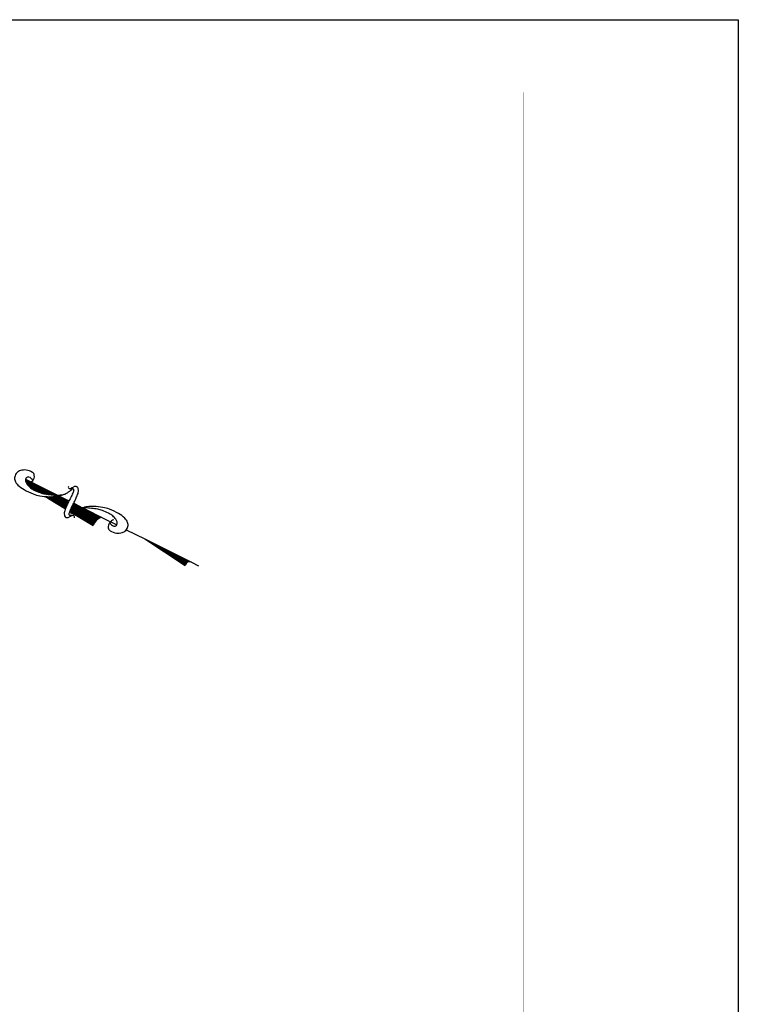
# Model space of a CAD drawing. Extents: x 897 to 14869, y 106 to 10334.
# Tile 9 of 9: x 11373 to 14869, y 5542 to 10334. Entities that reach past the tile are written whole.
import ezdxf

# ---------------------------------------------------------------- set-up
doc = ezdxf.new("R2010")
doc.units = 0
doc.header["$LTSCALE"] = 500
doc.header["$MEASUREMENT"] = 0
doc.layers.get('0').update_dxf_attribs({"linetype": 'CONTINUOUS'})
doc.layers.add('GENERAL-LABELS', color=7, linetype='CONTINUOUS')
doc.layers.add('SIGNATURE', color=7, linetype='CONTINUOUS')

# ---------------------------------------------------------------- blocks, each defined once
blk = doc.blocks.new('*X1')
for p, q in [((3076.61, 780.5), (3078.15, 780.5)), ((3076.62, 780.38), (3079.78, 780.38)), ((3076.62, 780.25), (3081.41, 780.25)), ((3076.63, 780.12), (3082.51, 780.12)), ((3076.63, 780), (3082.18, 780)), ((3076.64, 779.87), (3081.86, 779.87)), ((3076.64, 779.75), (3081.54, 779.75)), ((3076.65, 779.62), (3081.32, 779.62)), ((3076.65, 779.5), (3081.12, 779.5)), ((3076.66, 779.38), (3080.91, 779.38)), ((3076.66, 779.25), (3080.7, 779.25)), ((3076.67, 779.12), (3080.49, 779.12)), ((3076.67, 779), (3080.28, 779)), ((3076.68, 778.88), (3080.11, 778.88)), ((3076.68, 778.75), (3079.95, 778.75)), ((3076.69, 778.62), (3079.78, 778.62)), ((3076.69, 778.5), (3079.62, 778.5))]:
    blk.add_line(p, q)
blk = doc.blocks.new('*X2')
for p, q in [((3081.53, 779.12), (3088.28, 779.12)), ((3081.87, 779.25), (3088.06, 779.25)), ((3082.21, 779.38), (3087.85, 779.38)), ((3082.58, 779.5), (3087.64, 779.5)), ((3083.06, 779.62), (3087.25, 779.62)), ((3083.71, 779.75), (3086.79, 779.75)), ((3084.78, 779.88), (3085.13, 779.88)), ((3080.02, 778.5), (3088.76, 778.5)), ((3080.3, 778.62), (3088.68, 778.62)), ((3080.58, 778.75), (3088.59, 778.75)), ((3080.86, 778.88), (3088.51, 778.88)), ((3081.19, 779), (3088.42, 779))]:
    blk.add_line(p, q)
blk = doc.blocks.new('*X4')
for p, q in [((3068.15, 779.12), (3075.37, 779.12)), ((3068.23, 779.25), (3075.37, 779.25)), ((3068.3, 779.37), (3075.37, 779.37)), ((3068.37, 779.5), (3075.37, 779.5)), ((3068.41, 779.62), (3075.37, 779.62)), ((3068.45, 779.75), (3075.36, 779.75)), ((3068.49, 779.88), (3075.35, 779.88)), ((3068.51, 780), (3075.35, 780)), ((3068.53, 780.12), (3075.34, 780.12)), ((3068.54, 781.25), (3068.54, 781.25)), ((3068.54, 781.12), (3070.15, 781.12)), ((3068.55, 781), (3071.75, 781)), ((3068.55, 780.88), (3073.36, 780.88)), ((3068.55, 780.25), (3075.33, 780.25)), ((3068.56, 780.75), (3074.97, 780.75)), ((3068.56, 780.62), (3075.3, 780.62)), ((3068.56, 780.5), (3075.31, 780.5)), ((3068.56, 780.38), (3075.32, 780.38)), ((3067.58, 778.5), (3072.76, 778.5)), ((3067.72, 778.62), (3072.95, 778.62)), ((3067.86, 778.75), (3073.15, 778.75)), ((3067.96, 778.88), (3073.34, 778.88)), ((3068.06, 779), (3075.37, 779)), ((3072.97, 778.5), (3075.36, 778.5)), ((3073.11, 778.62), (3075.36, 778.62)), ((3073.24, 778.75), (3075.37, 778.75)), ((3073.38, 778.88), (3075.37, 778.88))]:
    blk.add_line(p, q)
blk = doc.blocks.new('*X5')
for p, q in [((3043.52, 779.12), (3049.75, 779.12)), ((3043.56, 779.25), (3048.68, 779.25)), ((3043.57, 779.75), (3044.39, 779.75)), ((3043.58, 779.38), (3047.61, 779.38)), ((3043.59, 779.62), (3045.46, 779.62)), ((3043.59, 779.5), (3046.54, 779.5)), ((3042.85, 778.5), (3055.11, 778.5)), ((3043.11, 778.62), (3054.04, 778.62)), ((3043.27, 778.75), (3052.96, 778.75)), ((3043.38, 778.88), (3051.89, 778.88)), ((3043.46, 779), (3050.82, 779))]:
    blk.add_line(p, q)

msp = doc.modelspace()

# ---------------------------------------------------------------- linework, layer by layer
at = {"layer": 'GENERAL-LABELS', "color": 7, "linetype": 'Continuous'}
for p, q in [((11401.6, 8098.2), (11612.6, 7992.2)), ((11426, 8055.3), (11441, 8046.3)), ((11494.8, 8013.9), (11512.3, 8003.3)), ((11512.3, 8003.3), (11596, 7953.1)), ((11635.8, 7980.5), (11638.8, 7979)), ((11638.8, 7979), (11678.5, 7959.1)), ((11682.5, 7957.1), (11696.2, 7950.2)), ((11617.2, 7940.2), (11730.5, 7872)), ((11696.2, 7950.2), (11772.4, 7912.1)), ((11772.4, 7912.1), (11844.9, 7875.8)), ((11891.6, 7852.1), (11981.6, 7807.3)), ((11981.6, 7807.3), (12208.3, 7693.8)), ((11981.6, 7807.3), (12178.6, 7678.1)), ((12208.3, 7693.8), (12243.2, 7676.4))]:
    msp.add_line(p, q, dxfattribs=at)
at = {"layer": 'GENERAL-LABELS', "color": 7, "linetype": 'Continuous', "const_width": 1}
for points in [[(2555, 9981), (13826, 9981)], [(13826, 2303), (13826, 9981)]]:
    msp.add_lwpolyline(points, dxfattribs=at)
at = {"layer": 'GENERAL-LABELS', "color": 7, "linetype": 'Continuous'}
for points in [[(11417.8, 8077.9, 0.077736), (11428.1, 8082.6, 0.07962), (11436.3, 8090.1, 0.096266), (11443, 8103, 0.100752), (11444.1, 8116.8, 0.224486), (11435.1, 8131.2, 0.11255), (11404.4, 8142.3, 0.100563), (11377.2, 8140.2, 0.134878), (11359.6, 8129.5, 0.132719), (11348.9, 8109.6, 0.155229), (11350.4, 8090.1, 0.101616), (11364.2, 8069.5, 0.067278), (11393.9, 8047.2, 0.034332), (11438.4, 8026.2, 0.050354), (11470.8, 8017.1, 0.032541), (11514.8, 8012.4, 0.044988), (11546.8, 8014, 0.025546), (11563.9, 8017.3, 0.017117), (11588.9, 8024.3, 0.06565), (11605.3, 8032.1, 0.042468), (11627.5, 8049.1)], [(11436.4, 8090.3, 0.076919), (11433.1, 8097.4, 0.080527), (11427.9, 8102.9, 0.088695), (11417.9, 8108.1, 0.141897), (11410.7, 8108.3, 0.152973), (11404.9, 8104.6, 0.126446), (11401.3, 8097.2, 0.120122), (11401.7, 8087.8, 0.080483), (11407.6, 8075.1, 0.067361), (11422.5, 8058.8, 0.059891), (11443.2, 8045.1, 0.028199), (11472.9, 8032.4, 0.039094), (11495.3, 8026.2, 0.016831), (11510.8, 8023.7, 0.008651), (11541.2, 8020.4, 0.03625), (11557.2, 8020.2, 0.021578), (11584, 8022.8)], [(11609.7, 8063, 0.155222), (11610.1, 8056.1, 0.230745), (11613.5, 8052.9, 0.039788), (11617.5, 8051.9, 0.040789), (11621.6, 8051.7, 0.05365), (11624.9, 8052.1, -0.067543), (11628.3, 8052.5, -0.159888), (11633.3, 8050.8, -0.204389), (11635.5, 8047.1, -0.067398), (11635.4, 8043.2, -0.052215), (11634.1, 8038.3, -0.013577), (11630.8, 8030.1, -0.005027), (11621.1, 8008.6, -0.010776), (11618.3, 8003, -0.005653), (11612.8, 7992.5)], [(11635.8, 7981, 0.004821), (11640.8, 7991, 0.00885), (11643.3, 7996.5, 0.005772), (11652.2, 8017.3, 0.010588), (11656.7, 8028.8, 0.071206), (11658.9, 8039.1, 0.064975), (11658.1, 8050.6, 0.103615), (11654.9, 8058.2, 0.157116), (11650.5, 8061.5, 0.084448), (11644.5, 8062.6, 0.119022), (11640.3, 8061.6), (11627.9, 8055.2), (11620.9, 8051.7)], [(11612.8, 7992.5, 0.004821), (11607.8, 7982.5, 0.00885), (11605.3, 7977, 0.005772), (11596.4, 7956.1, 0.010588), (11591.9, 7944.6, 0.071206), (11589.7, 7934.3, 0.064975), (11590.5, 7922.9, 0.103615), (11593.7, 7915.3, 0.157116), (11598.1, 7911.9, 0.084448), (11604.1, 7910.9, 0.119022), (11608.3, 7911.9), (11620.7, 7918.2), (11627.7, 7921.8)], [(11638.9, 7910.5, 0.155222), (11638.5, 7917.3, 0.230745), (11635.1, 7920.6, 0.039788), (11631, 7921.5, 0.040789), (11627, 7921.8, 0.05365), (11623.7, 7921.4, -0.067543), (11620.3, 7921, -0.159888), (11615.2, 7922.7, -0.204389), (11613.1, 7926.4, -0.067398), (11613.2, 7930.3, -0.052215), (11614.5, 7935.2, -0.013577), (11617.8, 7943.3, -0.005027), (11627.5, 7964.9, -0.010776), (11630.3, 7970.5, -0.005653), (11635.8, 7981)], [(11830.3, 7899.9, 0.077736), (11820, 7895.2, 0.07962), (11811.8, 7887.7, 0.096266), (11805.1, 7874.9, 0.100752), (11804, 7861.1, 0.224486), (11812.9, 7846.7, 0.11255), (11843.6, 7835.5, 0.100563), (11870.9, 7837.7, 0.134878), (11888.5, 7848.3, 0.132719), (11899.2, 7868.3, 0.155229), (11897.7, 7887.7, 0.101616), (11883.9, 7908.3, 0.067278), (11854.2, 7930.6, 0.034332), (11809.7, 7951.7, 0.050354), (11777.3, 7960.7, 0.032541), (11733.3, 7965.4, 0.044988), (11701.3, 7963.9, 0.025546), (11684.2, 7960.6, 0.017117), (11659.1, 7953.5, 0.06565), (11642.7, 7945.8, 0.042468), (11620.6, 7928.7)], [(11811.7, 7887.5, 0.076919), (11815, 7880.4, 0.080527), (11820.1, 7875, 0.088695), (11830.2, 7869.7, 0.141897), (11837.4, 7869.6, 0.152973), (11843.2, 7873.3, 0.126446), (11846.8, 7880.7, 0.120122), (11846.4, 7890.1, 0.080483), (11840.4, 7902.7, 0.067361), (11825.6, 7919.1, 0.059891), (11804.9, 7932.7, 0.028199), (11775.2, 7945.4, 0.039094), (11752.8, 7951.6, 0.016831), (11737.3, 7954.1, 0.008651), (11706.9, 7957.4, 0.03625), (11690.9, 7957.7, 0.021578), (11664.1, 7955.1)]]:
    msp.add_lwpolyline(points, format="xyb", dxfattribs=at)
for centre, radius, start, end in [((11786, 7855.8), 57.9, 103.5394, 163.6647), ((12199, 7675.2), 20.8, 63.4614, 171.5897)]:
    msp.add_arc(centre, radius, start, end, dxfattribs=at)
at = {"layer": 'SIGNATURE', "color": 7, "linetype": 'Continuous'}
msp.add_lwpolyline([(14869, 106), (897.5, 106), (897.5, 10334.3), (14869, 10334.3)], close=True, dxfattribs=at)

# ---------------------------------------------------------------- block references
at = {"layer": 'GENERAL-LABELS', "color": 7, "linetype": 'Continuous', "xscale": 19.5, "yscale": 19.5, "zscale": 19.5, "rotation": 153.4000191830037}
for name in ['*X2', '*X1', '*X4', '*X5']:
    msp.add_blockref(name, (72054.7, -5298.3), dxfattribs=at)

doc.saveas('drawing.dxf')
